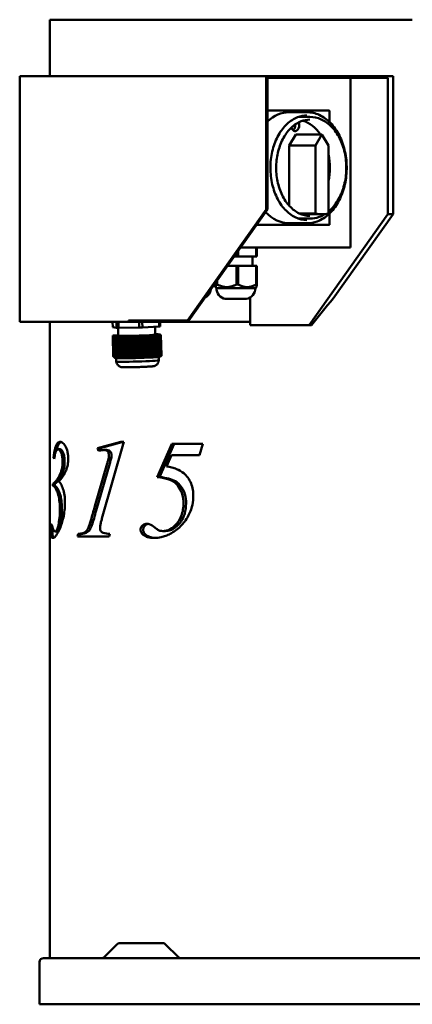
# Model space of a CAD drawing. Header units: millimetres. Extents: x 345 to 915, y 179 to 712.
# Tile 1 of 2: x 345 to 557, y 179 to 712. Entities that reach past the tile are written whole.
import ezdxf

# ---------------------------------------------------------------- set-up
doc = ezdxf.new("R2010")
doc.units = ezdxf.units.MM
doc.header["$LTSCALE"] = 3
doc.layers.add('Widoczne (ISO)', color=7, linetype='Continuous', lineweight=50)

msp = doc.modelspace()

# ---------------------------------------------------------------- linework, layer by layer
at = {"layer": 'Widoczne (ISO)'}
for p, q in [((360.96, 711.5), (360.96, 681)), ((360.96, 711.5), (385.27, 711.5)), ((497.87, 711.5), (385.27, 711.5)), ((497.87, 711.5), (556.56, 711.5)), ((344.69, 681), (344.69, 548.27)), ((477.63, 681), (344.69, 681)), ((478.9, 681), (477.63, 681)), ((477.63, 679.2), (477.63, 681)), ((542.68, 681), (478.9, 681)), ((542.68, 681), (546.22, 681)), ((546.22, 606.5), (546.22, 681)), ((477.63, 679.2), (477.63, 609)), ((478.34, 679.2), (478.34, 680)), ((478.9, 680), (478.34, 680)), ((478.34, 609), (478.34, 679.2)), ((478.9, 680), (542.68, 680)), ((523.24, 680), (523.24, 588.5)), ((542.68, 680), (543.39, 680)), ((543.39, 679), (543.39, 680)), ((543.39, 606.5), (543.39, 679)), ((511.57, 662.4), (478.34, 662.4)), ((490.14, 661.5), (499.71, 661.5)), ((511.91, 662), (511.91, 656.2)), ((495.21, 659), (501.28, 659)), ((490.14, 643.54), (493.68, 649.5)), ((493.68, 649.5), (507.82, 649.5)), ((507.82, 649.5), (504.29, 643.54)), ((511.36, 643.54), (507.82, 649.5)), ((490.14, 610.98), (490.14, 643.54)), ((490.14, 643.54), (504.29, 643.54)), ((504.29, 643.54), (504.29, 606.86)), ((511.36, 606.86), (511.36, 643.54)), ((477.63, 609), (435.2, 549)), ((435.91, 549), (478.34, 609)), ((478.34, 609), (477.63, 609)), ((495.49, 606.86), (504.29, 606.86)), ((543.39, 606.5), (500.96, 546.5)), ((511.91, 606.8), (511.91, 601)), ((513.93, 560.84), (546.22, 606.5)), ((546.22, 606.5), (543.39, 606.5)), ((490.14, 601.5), (499.71, 601.5)), ((495.21, 604), (501.28, 604)), ((496.64, 606.37), (507.82, 606.37)), ((472.4, 600.6), (511.57, 600.6)), ((461.69, 585.46), (461.69, 583.5)), ((462.55, 586.68), (462.55, 583.5)), ((523.24, 588.5), (463.84, 588.5)), ((472.31, 588.5), (472.31, 583.5)), ((472.7, 588.5), (472.7, 583.5)), ((460.3, 583.5), (461.69, 583.5)), ((461.69, 583.5), (462.55, 583.5)), ((462.55, 583.5), (472.31, 583.5)), ((470.37, 583.5), (470.37, 578.5)), ((472.31, 583.5), (472.7, 583.5)), ((456.77, 578.5), (461.69, 578.5)), ((461.69, 578.5), (462.55, 578.5)), ((461.69, 578.5), (461.69, 568.46)), ((462.55, 578.5), (472.31, 578.5)), ((462.55, 578.5), (462.55, 568.46)), ((472.31, 578.5), (472.7, 578.5)), ((472.31, 578.5), (472.31, 568.46)), ((472.7, 578.5), (472.7, 568.46)), ((450.74, 569.97), (450.74, 568.46)), ((451.22, 570.65), (451.22, 568.46)), ((450.03, 568.97), (450.03, 568.46)), ((450.87, 566.5), (450.34, 567.02)), ((471.87, 566.5), (450.87, 566.5)), ((471.87, 566.5), (472.39, 567.02)), ((467.12, 560.63), (455.62, 560.63)), ((469.15, 548.27), (469.15, 561.48)), ((344.69, 548.27), (403.39, 548.27)), ((360.96, 548.27), (360.96, 451.18)), ((394.91, 545.28), (394.82, 548.27)), ((396.84, 548.27), (396.94, 545)), ((398.05, 545), (397.95, 548.27)), ((403.39, 548.27), (403.39, 549)), ((435.2, 549), (403.39, 549)), ((469.15, 548.27), (403.39, 548.27)), ((409.09, 548.27), (409.17, 545.2)), ((410.88, 545.26), (410.79, 548.27)), ((419.9, 548.27), (419.98, 545.74)), ((420.57, 545.8), (420.5, 548.27)), ((435.2, 549), (435.91, 549)), ((469.15, 546.5), (469.15, 548.27)), ((394.91, 545.28), (396.94, 545)), ((396.94, 545), (398.05, 545)), ((397.75, 545), (397.87, 540.76)), ((398.05, 545), (409.17, 545.2)), ((409.17, 545.2), (410.88, 545.26)), ((410.88, 545.26), (419.98, 545.74)), ((417.74, 545.62), (417.87, 541.34)), ((419.98, 545.74), (420.57, 545.8)), ((469.15, 546.5), (500.96, 546.5)), ((500.96, 546.5), (502.17, 546.5)), ((395.81, 540.86), (394.87, 540.81)), ((394.87, 540.81), (395.08, 540.78)), ((394.87, 540.81), (395.19, 529.49)), ((395.08, 540.78), (395.64, 540.79)), ((395.41, 529.26), (395.08, 540.78)), ((395.64, 540.79), (395.18, 540.77)), ((395.18, 540.77), (395.51, 529.15)), ((395.18, 540.77), (395.28, 540.75)), ((395.28, 540.75), (395.84, 540.76)), ((395.62, 529.06), (395.28, 540.75)), ((395.84, 540.76), (395.38, 540.74)), ((395.38, 540.74), (395.72, 528.97)), ((395.38, 540.74), (395.49, 540.72)), ((395.49, 540.72), (396.05, 540.73)), ((395.83, 528.9), (395.49, 540.72)), ((396.05, 540.73), (395.59, 540.71)), ((395.59, 540.71), (395.69, 540.7)), ((395.59, 540.71), (395.93, 528.83)), ((395.69, 540.7), (396.25, 540.71)), ((396.04, 528.77), (395.69, 540.7)), ((396.25, 540.71), (395.79, 540.68)), ((395.79, 540.68), (395.9, 540.67)), ((395.79, 540.68), (396.14, 528.73)), ((396.37, 540.87), (395.81, 540.86)), ((395.9, 540.67), (396.46, 540.68)), ((396.24, 528.69), (395.9, 540.67)), ((396.46, 540.68), (396, 540.65)), ((396, 540.65), (396.35, 528.67)), ((396, 540.65), (396.1, 540.64)), ((396.1, 540.64), (396.66, 540.65)), ((396.45, 528.65), (396.1, 540.64)), ((396.66, 540.65), (396.21, 540.63)), ((396.21, 540.63), (396.31, 540.61)), ((396.21, 540.63), (396.55, 528.65)), ((396.73, 540.91), (396.27, 540.88)), ((396.27, 540.88), (396.37, 540.87)), ((396.27, 540.87), (396.27, 540.88)), ((396.31, 540.61), (396.87, 540.62)), ((396.65, 528.66), (396.31, 540.61)), ((396.87, 540.62), (396.41, 540.6)), ((396.41, 540.6), (396.51, 540.58)), ((396.41, 540.6), (396.76, 528.67)), ((396.51, 540.58), (397.07, 540.59)), ((396.86, 528.7), (396.51, 540.58)), ((397.07, 540.59), (396.62, 540.57)), ((396.62, 540.57), (396.96, 528.74)), ((396.62, 540.57), (396.72, 540.56)), ((396.72, 540.56), (397.28, 540.57)), ((397.06, 528.79), (396.72, 540.56)), ((397.29, 540.92), (396.73, 540.91)), ((397.28, 540.57), (396.82, 540.54)), ((396.82, 540.54), (397.16, 528.85)), ((396.82, 540.54), (396.93, 540.53)), ((396.93, 540.53), (397.49, 540.54)), ((397.26, 528.92), (396.93, 540.53)), ((397.49, 540.54), (397.03, 540.51)), ((397.03, 540.51), (397.36, 528.99)), ((397.03, 540.51), (397.24, 540.48)), ((397.65, 540.96), (397.19, 540.93)), ((397.19, 540.93), (397.29, 540.92)), ((397.19, 540.92), (397.19, 540.93)), ((397.24, 540.48), (398.39, 540.51)), ((397.24, 540.48), (397.56, 529.17)), ((397.87, 540.96), (397.65, 540.96)), ((398.39, 540.51), (398.85, 540.53)), ((398.73, 528.98), (398.39, 540.51)), ((398.85, 540.53), (399.19, 528.79)), ((398.85, 540.53), (398.95, 540.52)), ((398.95, 540.52), (399.52, 540.53)), ((398.95, 540.52), (399.29, 528.9)), ((399.52, 540.53), (399.98, 540.55)), ((399.86, 528.83), (399.52, 540.53)), ((399.98, 540.55), (400.32, 528.64)), ((399.98, 540.55), (400.08, 540.54)), ((400.08, 540.54), (400.64, 540.55)), ((400.08, 540.54), (400.42, 528.77)), ((400.64, 540.55), (401.1, 540.57)), ((400.99, 528.72), (400.64, 540.55)), ((401.1, 540.57), (401.45, 528.58)), ((401.1, 540.57), (401.2, 540.56)), ((401.2, 540.56), (401.77, 540.57)), ((401.2, 540.56), (401.55, 528.68)), ((401.77, 540.57), (402.23, 540.59)), ((402.12, 528.64), (401.77, 540.57)), ((402.23, 540.59), (402.57, 528.6)), ((402.23, 540.59), (402.33, 540.58)), ((402.33, 540.58), (402.9, 540.59)), ((402.33, 540.58), (402.68, 528.62)), ((402.9, 540.59), (403.35, 540.61)), ((403.24, 528.61), (402.9, 540.59)), ((403.35, 540.61), (403.7, 528.62)), ((403.35, 540.61), (403.46, 540.6)), ((403.46, 540.6), (404.02, 540.61)), ((403.46, 540.6), (403.8, 528.61)), ((404.02, 540.61), (404.48, 540.63)), ((404.37, 528.62), (404.02, 540.61)), ((404.48, 540.63), (404.58, 540.62)), ((404.48, 540.63), (404.83, 528.64)), ((404.58, 540.62), (405.15, 540.63)), ((404.58, 540.62), (404.93, 528.64)), ((405.15, 540.63), (405.61, 540.65)), ((405.49, 528.67), (405.15, 540.63)), ((405.61, 540.65), (405.95, 528.66)), ((405.61, 540.65), (405.71, 540.64)), ((405.71, 540.64), (406.28, 540.65)), ((405.71, 540.64), (406.05, 528.72)), ((406.28, 540.65), (406.73, 540.67)), ((406.62, 528.77), (406.28, 540.65)), ((406.73, 540.67), (407.08, 528.68)), ((406.73, 540.67), (406.84, 540.66)), ((406.84, 540.66), (407.4, 540.67)), ((406.84, 540.66), (407.18, 528.83)), ((407.4, 540.67), (407.86, 540.69)), ((407.74, 528.9), (407.4, 540.67)), ((407.86, 540.69), (407.96, 540.68)), ((407.86, 540.69), (408.2, 528.79)), ((407.96, 540.68), (408.53, 540.69)), ((407.96, 540.68), (408.3, 528.99)), ((408.53, 540.69), (408.99, 540.71)), ((408.86, 529.08), (408.53, 540.69)), ((408.99, 540.71), (409.09, 540.7)), ((408.99, 540.71), (409.32, 528.98)), ((409.09, 540.7), (410.24, 540.72)), ((409.09, 540.7), (409.42, 529.18)), ((410.24, 540.72), (411.19, 540.77)), ((410.24, 540.72), (410.57, 529.41)), ((411.08, 540.79), (411.64, 540.8)), ((411.19, 540.77), (411.08, 540.79)), ((411.52, 529.25), (411.19, 540.77)), ((411.64, 540.8), (412.11, 540.82)), ((411.64, 540.8), (411.98, 529.18)), ((412, 540.83), (412.56, 540.84)), ((412.11, 540.82), (412, 540.83)), ((412.44, 529.13), (412.11, 540.82)), ((412.56, 540.84), (413.03, 540.87)), ((412.56, 540.84), (412.9, 529.08)), ((412.93, 540.88), (413.49, 540.89)), ((413.03, 540.87), (412.93, 540.88)), ((413.37, 529.04), (413.03, 540.87)), ((413.49, 540.89), (413.95, 540.92)), ((413.49, 540.89), (413.83, 529.01)), ((413.85, 540.93), (414.41, 540.94)), ((413.95, 540.92), (413.85, 540.93)), ((414.29, 528.99), (413.95, 540.92)), ((414.41, 540.94), (414.87, 540.97)), ((414.41, 540.94), (414.75, 528.99)), ((414.77, 540.98), (415.33, 540.99)), ((414.87, 540.97), (414.77, 540.98)), ((415.21, 528.99), (414.87, 540.97)), ((415.33, 540.99), (415.79, 541.02)), ((415.33, 540.99), (415.67, 529)), ((415.69, 541.03), (416.25, 541.04)), ((415.79, 541.02), (415.69, 541.03)), ((416.14, 529.03), (415.79, 541.02)), ((416.25, 541.04), (416.71, 541.06)), ((416.25, 541.04), (416.59, 529.06)), ((416.61, 541.08), (417.17, 541.09)), ((416.71, 541.06), (416.61, 541.08)), ((417.06, 529.11), (416.71, 541.06)), ((417.17, 541.09), (417.63, 541.11)), ((417.17, 541.09), (417.51, 529.16)), ((417.53, 541.13), (418.09, 541.14)), ((417.63, 541.11), (417.53, 541.13)), ((417.97, 529.23), (417.63, 541.11)), ((418.5, 541.61), (417.86, 541.6)), ((418.09, 541.14), (418.55, 541.16)), ((418.09, 541.14), (418.43, 529.31)), ((418.25, 541.56), (418.71, 541.58)), ((418.81, 541.57), (418.25, 541.56)), ((418.45, 541.18), (419.01, 541.19)), ((418.55, 541.16), (418.45, 541.18)), ((418.46, 541.53), (418.92, 541.55)), ((419.02, 541.54), (418.46, 541.53)), ((418.71, 541.58), (418.5, 541.61)), ((418.89, 529.4), (418.55, 541.16)), ((418.66, 541.5), (419.12, 541.52)), ((419.22, 541.51), (418.66, 541.5)), ((418.71, 541.58), (418.71, 541.57)), ((418.92, 541.55), (418.81, 541.57)), ((418.87, 541.47), (419.33, 541.5)), ((419.43, 541.48), (418.87, 541.47)), ((418.92, 541.55), (418.92, 541.54)), ((419.01, 541.19), (419.47, 541.21)), ((419.01, 541.19), (419.35, 529.49)), ((419.12, 541.52), (419.02, 541.54)), ((419.08, 541.44), (419.53, 541.47)), ((419.64, 541.45), (419.08, 541.44)), ((419.12, 541.52), (419.12, 541.51)), ((419.33, 541.5), (419.22, 541.51)), ((419.28, 541.42), (419.74, 541.44)), ((419.84, 541.43), (419.28, 541.42)), ((419.33, 541.5), (419.33, 541.48)), ((419.37, 541.22), (419.93, 541.23)), ((419.47, 541.21), (419.37, 541.22)), ((419.53, 541.47), (419.43, 541.48)), ((419.81, 529.6), (419.47, 541.21)), ((419.49, 541.39), (419.94, 541.41)), ((420.05, 541.4), (419.49, 541.39)), ((419.53, 541.47), (419.53, 541.45)), ((419.74, 541.44), (419.64, 541.45)), ((419.69, 541.36), (420.15, 541.38)), ((420.25, 541.37), (419.69, 541.36)), ((419.74, 541.44), (419.74, 541.42)), ((419.94, 541.41), (419.84, 541.43)), ((419.9, 541.33), (420.36, 541.36)), ((420.46, 541.34), (419.9, 541.33)), ((419.93, 541.23), (420.87, 541.28)), ((419.93, 541.23), (420.26, 529.71)), ((419.94, 541.41), (419.94, 541.4)), ((420.15, 541.38), (420.05, 541.4)), ((420.1, 541.3), (420.56, 541.33)), ((420.66, 541.31), (420.1, 541.3)), ((420.15, 541.38), (420.15, 541.37)), ((420.36, 541.36), (420.25, 541.37)), ((420.36, 541.36), (420.36, 541.34)), ((420.56, 541.33), (420.46, 541.34)), ((420.56, 541.33), (420.56, 541.31)), ((420.87, 541.28), (420.66, 541.31)), ((420.87, 541.28), (421.2, 529.97)), ((396.26, 528.68), (396.21, 528.7)), ((396.24, 528.69), (396.28, 528.68)), ((396.35, 528.68), (396.28, 528.68)), ((396.35, 528.66), (396.35, 528.67)), ((396.45, 528.65), (396.45, 528.65)), ((396.55, 528.65), (396.45, 528.65)), ((396.58, 528.64), (396.55, 528.65)), ((396.72, 528.63), (396.78, 526.82)), ((396.88, 528.63), (396.77, 528.62)), ((397.31, 528.6), (397.25, 528.6)), ((401.45, 528.58), (401.34, 528.58)), ((401.48, 528.58), (401.45, 528.58)), ((402.57, 528.6), (402.27, 528.58)), ((402.66, 528.59), (402.57, 528.6)), ((403.24, 528.61), (403.27, 528.6)), ((403.7, 528.62), (403.27, 528.6)), ((403.7, 528.62), (403.7, 528.62)), ((403.7, 528.62), (403.7, 528.62)), ((403.8, 528.61), (403.7, 528.62)), ((403.8, 528.61), (403.8, 528.61)), ((404.83, 528.64), (404.37, 528.62)), ((404.37, 528.62), (404.37, 528.62)), ((404.92, 528.63), (404.83, 528.64)), ((404.83, 528.64), (404.83, 528.64)), ((404.83, 528.64), (404.83, 528.64)), ((404.92, 528.63), (404.93, 528.64)), ((405.95, 528.66), (405.59, 528.64)), ((406.02, 528.65), (405.95, 528.66)), ((407.08, 528.68), (406.94, 528.68)), ((407.1, 528.68), (407.08, 528.68)), ((413.44, 528.9), (413.3, 528.89)), ((414.64, 528.95), (414.27, 528.94)), ((415.67, 529), (415.21, 528.99)), ((415.21, 528.99), (415.21, 528.98)), ((415.67, 529), (415.67, 529)), ((416.56, 529.05), (416.13, 529.04)), ((416.14, 529.03), (416.13, 529.03)), ((416.56, 529.05), (416.59, 529.06)), ((417.33, 529.09), (417.04, 529.09)), ((418, 529.14), (417.91, 529.14)), ((419.71, 529.29), (419.77, 527.48)), ((420.18, 529.38), (420.18, 529.38)), ((420.69, 529.61), (420.69, 529.59)), ((420.9, 529.75), (420.9, 529.72)), ((366.45, 479.41), (365.39, 479.41)), ((386.73, 479.9), (399.19, 483.37)), ((388.14, 479.9), (386.73, 479.9)), ((387.22, 478.55), (386.73, 479.9)), ((388.14, 479.9), (400.6, 483.37)), ((388.54, 478.81), (388.14, 479.9)), ((400.94, 483.37), (389.06, 442.03)), ((391.61, 479), (390.2, 479)), ((399.19, 483.37), (400.94, 483.37)), ((418.8, 464.41), (426.72, 482.35)), ((420.21, 464.41), (428.13, 482.35)), ((426.72, 482.35), (443.43, 482.35)), ((443.43, 482.35), (441.71, 476.26)), ((363.33, 474.71), (362.95, 474.71)), ((394.15, 474.79), (392.73, 474.79)), ((426.64, 476.26), (423.9, 470.13)), ((441.71, 476.26), (426.64, 476.26)), ((385.27, 448.74), (391.88, 471.73)), ((385.97, 446.28), (393.29, 471.73)), ((367.61, 466.05), (366.54, 466.05)), ((420.21, 464.41), (418.8, 464.41)), ((362.63, 459.67), (362.63, 460.74)), ((363.66, 460.74), (362.63, 460.74)), ((363.66, 459.67), (362.63, 459.67)), ((363.66, 459.67), (363.66, 460.74)), ((361, 451.18), (360.96, 451.18)), ((360.96, 446.28), (360.96, 451.18)), ((360.96, 446.28), (360.96, 446.28)), ((360.96, 446.28), (360.96, 204.5)), ((364.94, 434.92), (363.9, 434.92)), ((375.86, 432.35), (385.27, 432.35)), ((377.46, 433.69), (376.23, 433.69)), ((393.02, 432.35), (385.27, 432.35)), ((393.39, 433.69), (393.02, 432.35)), ((423.27, 435.21), (421.86, 435.21)), ((397.35, 212.06), (390.23, 204.94)), ((398.41, 212.5), (422.21, 212.5)), ((423.27, 212.06), (430.4, 204.94)), ((355.31, 179.5), (355.31, 202.2)), ((357.61, 204.5), (913.01, 204.5)), ((915.31, 179.5), (355.31, 179.5))]:
    msp.add_line(p, q, dxfattribs=at)
for centre, radius, start, end in [((441.82, 566.5), 6, 296.2715, 353.1997), ((456.87, 566.5), 6, 180, 257.9753), ((465.87, 566.5), 6, 282.0247, 0), ((398.41, 211), 1.5, 90, 135), ((422.21, 211), 1.5, 45, 90), ((357.61, 202.2), 2.3, 90, 180), ((389.17, 206), 1.5, 270, 315), ((431.46, 206), 1.5, 225, 270)]:
    msp.add_arc(centre, radius, start, end, dxfattribs=at)
for centre, major_axis, ratio, start_param, end_param in [((490.14, 631.5), (0, 30), 0.707107, 0, 0.590368), ((493.35, 654.39), (0, -3.09), 0.707107, 5.095786, 8.403339), ((491.23, 654.39), (0, 3.09), 0.707107, 3.647886, 4.880869), ((493.68, 631.5), (0, 26), 0.707107, 5.477071, 6.073424), ((493.68, 631.5), (0, -26), 0.707107, 1.29255, 1.849043), ((490.14, 631.5), (0, -30), 0.707107, 5.634924, 6.283185), ((507.82, 631.73), (0, -25.36), 0.707107, 6.084726, 6.481645), ((493.68, 631.5), (0, -26), 0.707107, 0.209761, 0.258953), ((450.98, 580.91), (0, -12.46), 0.55154, 6.248424, 6.317947), ((462.12, 580.91), (0, -12.46), 0.998164, 6.248424, 6.317947), ((472.51, 580.91), (0, -12.46), 0.446624, 6.248424, 6.317947), ((556.56, 540.62), (76.68, 76.68), 0.414214, 1.717435, 1.892596), ((407.87, 541.05), (-10, -0.29), 0.028837, 0, 3.141593), ((395.43, 562.17), (1.13, -33.52), 0.170408, 6.208724, 6.226728), ((408.22, 529.06), (-12, -0.35), 0.028837, 0.079347, 0.097945), ((395.45, 561.61), (1.12, -32.96), 0.170408, 6.244767, 6.253915), ((408.22, 529.06), (-12, -0.35), 0.028837, 0.145986, 0.171315), ((395.45, 561.61), (1.12, -32.96), 0.170408, 6.253916, 6.263064), ((408.22, 529.06), (-12, -0.35), 0.028837, 0.171315, 0.196645), ((395.43, 562.17), (1.13, -33.52), 0.170408, 6.281103, 6.299107), ((408.22, 529.06), (-12, -0.35), 0.028837, 0.244686, 0.301729), ((408.27, 527.15), (11.5, 0.33), 0.028837, 3.141593, 6.283185), ((413.69, 604.72), (8.38, -77.95), 0.938197, 5.938316, 5.943767), ((408.22, 529.06), (-12, -0.35), 0.028837, 0.338871, 0.416107), ((408.22, 529.06), (-12, -0.35), 0.028837, 0.429855, 0.959973), ((395.89, 604.82), (2.65, -78.35), 0.170408, 0.226731, 0.232182), ((408.22, 529.06), (-12, -0.35), 0.028837, 0.973722, 1.050957), ((408.22, 529.06), (-12, -0.35), 0.028837, 1.088099, 1.145142), ((403.13, 562.12), (3.59, -33.34), 0.938197, 6.154576, 6.172581), ((408.22, 529.06), (11.5, 0.33), 0.028837, 4.307859, 4.30796), ((408.22, 529.06), (-12, -0.35), 0.028837, 1.193183, 1.218513), ((403.14, 561.57), (3.53, -32.79), 0.938197, 6.190619, 6.199767), ((403.14, 561.57), (3.53, -32.79), 0.938197, 6.199768, 6.208917), ((408.22, 529.06), (-12, -0.35), 0.028837, 1.218513, 1.243843), ((408.22, 529.06), (11.5, 0.33), 0.028828, 4.412251, 4.412352), ((408.22, 529.06), (-12, -0.35), 0.028837, 1.291883, 1.348927), ((403.11, 562.12), (3.59, -33.34), 0.938197, 6.226955, 6.244959), ((408.22, 529.06), (-12, -0.35), 0.028837, 1.386068, 1.463304), ((419.98, 605.26), (-0.45, -78.4), 0.767789, 6.066758, 6.072209), ((408.22, 529.06), (-12, -0.35), 0.028837, 1.477053, 2.00717), ((392.63, 604.34), (8.38, -77.95), 0.938197, 0.172583, 0.178034), ((408.22, 529.06), (-12, -0.35), 0.028837, 2.020919, 2.098155), ((408.22, 529.06), (-12, -0.35), 0.028837, 2.135296, 2.19234), ((414.95, 562.52), (-0.19, -33.54), 0.767789, 6.283018, 6.301022), ((408.22, 529.06), (-12, -0.35), 0.028837, 2.240381, 2.26571), ((414.95, 561.97), (-0.19, -32.98), 0.767789, 0.035876, 0.045024), ((414.95, 561.97), (-0.19, -32.98), 0.767789, 0.045025, 0.054173), ((408.22, 529.06), (-12, -0.35), 0.028837, 2.26571, 2.29104), ((408.22, 529.06), (-12, -0.35), 0.028837, 2.339081, 2.396124), ((414.93, 562.52), (-0.19, -33.54), 0.767789, 0.072212, 0.090216), ((408.22, 529.06), (-12, -0.35), 0.028837, 2.433266, 2.510502), ((412.32, 605.38), (2.65, -78.35), 0.170408, 0.226731, 0.232182), ((408.22, 529.06), (12, 0.35), 0.028837, 5.665843, 6.19596), ((402.76, 604.35), (-0.45, -78.4), 0.767789, 0.301025, 0.30178), ((443.96, 480.19), (-83, 0), 0.30303, 0.219552, 0.236225), ((443.96, 442.9), (0, 269.19), 0.308333, 1.540021, 1.558236), ((443.96, 244.58), (0, 288.71), 0.287483, 0.785398, 0.817739), ((443.96, 244.58), (0, 285.23), 0.287483, 0.785398, 0.806246), ((443.96, 311.9), (0, 210.69), 0.393939, 0.954451, 0.96227), ((443.96, 311.9), (0, 208.15), 0.393939, 0.945785, 0.953748)]:
    msp.add_ellipse(centre, major_axis=major_axis, ratio=ratio, start_param=start_param, end_param=end_param, dxfattribs=at)
for points, knots in [([(499.71, 603.25), (497.58, 603.25), (495.44, 603.75), (491.41, 605.71), (489.51, 607.15), (486.14, 610.81), (484.67, 613.01), (482.28, 617.96), (481.37, 620.71), (480.19, 626.49), (479.93, 629.51), (480.08, 635.52), (480.49, 638.51), (481.96, 644.14), (483, 646.79), (485.62, 651.47), (487.19, 653.51), (490.68, 656.78), (492.6, 658.01), (496.27, 659.43), (497.99, 659.75), (499.71, 659.75)], [3.141593, 3.141593, 3.141593, 3.141593, 3.471979, 3.471979, 3.796525, 3.796525, 4.114866, 4.114866, 4.431456, 4.431456, 4.747944, 4.747944, 5.064489, 5.064489, 5.380958, 5.380958, 5.697708, 5.697708, 6.016936, 6.016936, 6.283185, 6.283185, 6.283185, 6.283185]), ([(499.71, 661.5), (501.97, 661.5), (504.23, 661), (508.54, 659.04), (510.59, 657.57), (514.26, 653.81), (515.89, 651.5), (518.54, 646.28), (519.57, 643.37), (520.91, 637.23), (521.22, 634.02), (521.12, 627.61), (520.7, 624.41), (519.15, 618.37), (518.03, 615.52), (515.2, 610.46), (513.48, 608.24), (509.63, 604.69), (507.5, 603.35), (503.45, 601.84), (501.58, 601.5), (499.71, 601.5)], [0, 0, 0, 0, 0.311063, 0.311063, 0.62636, 0.62636, 0.947406, 0.947406, 1.270566, 1.270566, 1.593957, 1.593957, 1.917303, 1.917303, 2.240699, 2.240699, 2.563728, 2.563728, 2.884128, 2.884128, 3.141593, 3.141593, 3.141593, 3.141593]), ([(511.57, 662.4), (511.6, 662.4), (511.64, 662.39), (511.7, 662.37), (511.73, 662.36), (511.79, 662.31), (511.81, 662.29), (511.85, 662.23), (511.87, 662.19), (511.9, 662.13), (511.9, 662.09), (511.91, 662.04), (511.91, 662.02), (511.91, 662)], [0, 0, 0, 0, 0.238514, 0.238514, 0.490273, 0.490273, 0.779958, 0.779958, 1.094117, 1.094117, 1.408277, 1.408277, 1.570796, 1.570796, 1.570796, 1.570796]), ([(501.28, 605.5), (499.32, 605.5), (497.36, 605.96), (493.64, 607.76), (491.89, 609.08), (488.79, 612.44), (487.43, 614.47), (485.23, 619.03), (484.39, 621.56), (483.3, 626.87), (483.06, 629.65), (483.2, 635.19), (483.58, 637.94), (484.92, 643.13), (485.89, 645.56), (488.3, 649.87), (489.74, 651.75), (492.96, 654.76), (494.74, 655.9), (498.12, 657.2), (499.7, 657.5), (501.28, 657.5)], [3.141593, 3.141593, 3.141593, 3.141593, 3.471235, 3.471235, 3.795487, 3.795487, 4.113959, 4.113959, 4.430784, 4.430784, 4.74751, 4.74751, 5.064289, 5.064289, 5.380998, 5.380998, 5.697972, 5.697972, 6.017264, 6.017264, 6.283185, 6.283185, 6.283185, 6.283185]), ([(501.28, 659), (503.36, 659), (505.43, 658.54), (509.38, 656.74), (511.25, 655.39), (514.62, 651.94), (516.11, 649.82), (518.53, 645.04), (519.47, 642.37), (520.7, 636.74), (520.99, 633.8), (520.89, 627.92), (520.51, 624.99), (519.09, 619.46), (518.06, 616.85), (515.47, 612.21), (513.9, 610.18), (511.87, 608.31), (511.62, 608.09), (511.36, 607.87)], [0, 0, 0, 0, 0.31162, 0.31162, 0.627231, 0.627231, 0.948225, 0.948225, 1.271182, 1.271182, 1.594351, 1.594351, 1.917477, 1.917477, 2.24065, 2.24065, 2.563484, 2.563484, 2.609498, 2.609498, 2.609498, 2.609498]), ([(509.44, 606.47), (508.45, 605.84), (507.42, 605.32), (504.71, 604.32), (503, 604), (501.28, 604)], [2.7189869, 2.7189869, 2.7189869, 2.7189869, 2.8838679, 2.8838679, 3.1415927, 3.1415927, 3.1415927, 3.1415927]), ([(511.91, 601), (511.91, 600.96), (511.91, 600.93), (511.89, 600.86), (511.88, 600.82), (511.85, 600.76), (511.82, 600.73), (511.77, 600.67), (511.74, 600.65), (511.66, 600.61), (511.63, 600.6), (511.58, 600.6), (511.58, 600.6), (511.57, 600.6)], [1.570796, 1.570796, 1.570796, 1.570796, 1.884956, 1.884956, 2.199115, 2.199115, 2.513274, 2.513274, 2.827433, 2.827433, 3.088498, 3.088498, 3.141593, 3.141593, 3.141593, 3.141593]), ([(398.83, 524.01), (398.74, 524.05), (398.65, 524.1), (398.42, 524.24), (398.29, 524.33), (398, 524.56), (397.84, 524.71), (397.49, 525.1), (397.31, 525.35), (396.98, 526), (396.84, 526.39), (396.78, 526.82)], [6.22812378, 6.22812378, 6.22812378, 6.22812378, 6.23826708, 6.23826708, 6.24841039, 6.24841039, 6.2585537, 6.2585537, 6.268697, 6.268697, 6.27884031, 6.27884031, 6.27884031, 6.27884031]), ([(419.77, 527.48), (419.73, 527.08), (419.63, 526.71), (419.36, 526.05), (419.19, 525.78), (418.86, 525.35), (418.71, 525.19), (418.43, 524.93), (418.3, 524.84), (418.08, 524.68), (417.98, 524.62), (417.89, 524.56), (417.88, 524.56), (417.87, 524.56)], [3.14427307, 3.14427307, 3.14427307, 3.14427307, 3.153654, 3.153654, 3.1637973, 3.1637973, 3.17394061, 3.17394061, 3.18408392, 3.18408392, 3.19422722, 3.19422722, 3.1949896, 3.1949896, 3.1949896, 3.1949896]), ([(417.87, 524.56), (417.76, 524.49), (417.68, 524.46), (417.53, 524.4), (417.46, 524.38), (417.31, 524.33), (417.24, 524.32), (416.95, 524.26), (416.77, 524.24), (416.03, 524.16), (415.32, 524.11), (413.73, 524.02), (412.94, 523.98), (411.24, 523.91), (410.33, 523.87), (408.48, 523.81), (407.54, 523.79), (405.72, 523.75), (404.84, 523.73), (403.22, 523.71), (402.48, 523.71), (401.21, 523.71), (400.68, 523.72), (400.07, 523.75), (399.9, 523.76), (399.64, 523.78), (399.55, 523.79), (399.38, 523.82), (399.32, 523.83), (399.19, 523.87), (399.13, 523.88), (399.01, 523.93), (398.93, 523.96), (398.83, 524.01)], [3.19499, 3.19499, 3.19499, 3.19499, 3.219157, 3.219157, 3.250327, 3.250327, 3.305938, 3.305938, 3.508633, 3.508633, 3.939124, 3.939124, 4.267907, 4.267907, 4.591359, 4.591359, 4.913583, 4.913583, 5.235956, 5.235956, 5.560101, 5.560101, 5.891923, 5.891923, 6.060023, 6.060023, 6.144073, 6.144073, 6.186099, 6.186099, 6.207111, 6.207111, 6.228124, 6.228124, 6.228124, 6.228124]), ([(362.95, 474.71), (363.15, 476.71), (363.42, 478.6), (364.17, 481.23), (364.53, 482.02), (365.37, 483.11), (365.86, 483.37), (366.41, 483.37)], [0, 0, 0, 0, 0.660926, 0.660926, 1.160855, 1.160855, 1.703639, 1.703639, 1.703639, 1.703639]), ([(365.39, 479.41), (365.12, 479.41), (364.87, 479.26), (364.36, 478.62), (364.12, 478.08), (363.65, 476.54), (363.43, 475.44), (363.26, 474.3)], [0, 0, 0, 0, 0.2522546, 0.2522546, 0.5552432, 0.5552432, 0.9630574, 0.9630574, 0.9630574, 0.9630574]), ([(364.59, 478.91), (364.66, 479.26), (364.75, 479.6), (365.19, 481.25), (365.59, 482.01), (366.26, 482.9), (366.6, 483.17), (366.98, 483.29)], [-0.9307814, -0.9307814, -0.9307814, -0.9307814, -0.8420645, -0.8420645, -0.4796614, -0.4796614, -0.1433443, -0.1433443, -0.1433443, -0.1433443]), ([(367.85, 472.71), (367.85, 473.57), (367.79, 474.41), (367.56, 475.91), (367.41, 476.53), (367.04, 477.61), (366.8, 478.18), (366.32, 478.89), (366.14, 479.08), (365.76, 479.35), (365.58, 479.41), (365.39, 479.41)], [0, 0, 0, 0, 0.2581956, 0.2581956, 0.4825621, 0.4825621, 0.6910991, 0.6910991, 0.8147101, 0.8147101, 0.9398213, 0.9398213, 0.9398213, 0.9398213]), ([(366.41, 483.37), (366.93, 483.37), (367.48, 483.18), (368.72, 482.16), (369.21, 481.33), (369.89, 479.99), (370.22, 479.12), (370.61, 477.48), (370.72, 476.82), (370.85, 475.5), (370.88, 474.86), (370.88, 474.22)], [0, 0, 0, 0, 0.435173, 0.435173, 0.966503, 0.966503, 1.624817, 1.624817, 2.034588, 2.034588, 2.40834, 2.40834, 2.40834, 2.40834]), ([(368.94, 472.71), (368.94, 473.19), (368.92, 473.66), (368.85, 474.58), (368.79, 475.01), (368.59, 476.21), (368.39, 476.88), (367.97, 477.93), (367.71, 478.5), (367.06, 479.25), (366.75, 479.41), (366.45, 479.41)], [-1.421149, -1.421149, -1.421149, -1.421149, -1.197327, -1.197327, -0.985112, -0.985112, -0.587989, -0.587989, -0.277071, -0.277071, 0, 0, 0, 0]), ([(390.2, 479), (389.9, 479), (389.55, 478.96), (388.6, 478.84), (387.86, 478.69), (387.22, 478.55)], [0, 0, 0, 0, 0.127986, 0.127986, 0.4067052, 0.4067052, 0.4067052, 0.4067052]), ([(392.81, 476.22), (392.81, 476.58), (392.78, 476.93), (392.6, 477.53), (392.49, 477.77), (392.19, 478.21), (392, 478.39), (391.57, 478.71), (391.31, 478.82), (390.77, 478.97), (390.48, 479), (390.2, 479)], [0, 0, 0, 0, 0.1079211, 0.1079211, 0.1949873, 0.1949873, 0.2896346, 0.2896346, 0.4027807, 0.4027807, 0.5216303, 0.5216303, 0.5216303, 0.5216303]), ([(394.23, 476.22), (394.23, 476.42), (394.22, 476.62), (394.16, 477), (394.12, 477.18), (393.97, 477.63), (393.84, 477.88), (393.52, 478.29), (393.29, 478.52), (392.53, 478.92), (392.06, 479), (391.61, 479)], [-0.6952132, -0.6952132, -0.6952132, -0.6952132, -0.5941306, -0.5941306, -0.4998487, -0.4998487, -0.3434539, -0.3434539, -0.190503, -0.190503, 0, 0, 0, 0]), ([(370.88, 474.22), (370.88, 473.11), (370.77, 472.05), (370.35, 469.91), (370.04, 468.9), (369.41, 467.26), (368.89, 466.07), (367.25, 463.66), (366.52, 462.81), (365.87, 462.08)], [0, 0, 0, 0, 0.332346, 0.332346, 0.694049, 0.694049, 0.980065, 0.980065, 1.195884, 1.195884, 1.195884, 1.195884]), ([(391.88, 471.73), (392.02, 472.24), (392.19, 472.83), (392.5, 473.92), (392.69, 474.59), (392.73, 474.79)], [0, 0, 0, 0, 0.1679655, 0.1679655, 0.3506266, 0.3506266, 0.3506266, 0.3506266]), ([(392.73, 474.79), (392.76, 475.03), (392.78, 475.27), (392.81, 475.74), (392.81, 475.98), (392.81, 476.22)], [0, 0, 0, 0, 0.07238, 0.07238, 0.1436032, 0.1436032, 0.1436032, 0.1436032]), ([(393.29, 471.73), (393.47, 472.35), (393.71, 473.2), (394, 474.22), (394.11, 474.64), (394.15, 474.79)], [-0.1291526, -0.1291526, -0.1291526, -0.1291526, -0.0477138, -0.0477138, 0, 0, 0, 0]), ([(394.15, 474.79), (394.17, 475.03), (394.19, 475.27), (394.22, 475.75), (394.23, 475.98), (394.23, 476.22)], [-0.1436041, -0.1436041, -0.1436041, -0.1436041, -0.0705594, -0.0705594, 0, 0, 0, 0]), ([(366.54, 466.05), (366.74, 466.51), (366.94, 467.02), (367.32, 468.24), (367.49, 468.95), (367.7, 470.22), (367.76, 470.73), (367.83, 471.73), (367.85, 472.22), (367.85, 472.71)], [0, 0, 0, 0, 0.2204699, 0.2204699, 0.4731184, 0.4731184, 0.6321549, 0.6321549, 0.7790962, 0.7790962, 0.7790962, 0.7790962]), ([(367.61, 466.05), (367.84, 466.56), (368.06, 467.13), (368.43, 468.36), (368.59, 469), (368.86, 470.66), (368.94, 471.66), (368.94, 472.71)], [-0.7824047, -0.7824047, -0.7824047, -0.7824047, -0.5378831, -0.5378831, -0.3130784, -0.3130784, 0, 0, 0, 0]), ([(423.9, 470.13), (424.87, 469.98), (425.85, 469.78), (427.67, 469.3), (428.54, 469.02), (430.71, 468.13), (432.04, 467.4), (433.22, 466.42)], [0, 0, 0, 0, 0.413641, 0.413641, 0.78826, 0.78826, 1.369169, 1.369169, 1.369169, 1.369169]), ([(362.63, 460.74), (362.99, 461), (363.41, 461.36), (364.26, 462.26), (364.67, 462.76), (365.57, 464.09), (366.07, 464.96), (366.54, 466.05)], [0, 0, 0, 0, 0.546578, 0.546578, 0.998714, 0.998714, 1.506497, 1.506497, 1.506497, 1.506497]), ([(363.66, 460.74), (364.3, 461.21), (365.05, 461.91), (366.38, 463.67), (367.02, 464.69), (367.61, 466.05)], [-1.418299, -1.418299, -1.418299, -1.418299, -0.63224, -0.63224, 0, 0, 0, 0]), ([(433.05, 450.16), (433.05, 451.87), (432.86, 453.54), (432.09, 456.18), (431.61, 457.36), (429.97, 459.92), (428.99, 460.96), (426.94, 462.39), (424.61, 463.77), (418.8, 464.41)], [0, 0, 0, 0, 0.51314, 0.51314, 0.854173, 0.854173, 1.208468, 1.208468, 1.504334, 1.504334, 1.504334, 1.504334]), ([(434.47, 450.16), (434.47, 451.86), (434.27, 453.52), (433.62, 455.79), (433.1, 457.39), (430.97, 460.41), (429.89, 461.43), (426.74, 463.26), (423.71, 464.02), (420.21, 464.41)], [-6.361268, -6.361268, -6.361268, -6.361268, -3.64842, -3.64842, -2.438459, -2.438459, -1.489203, -1.489203, 0, 0, 0, 0]), ([(433.22, 466.42), (434.01, 465.74), (434.77, 464.96), (436.13, 463.15), (436.72, 462.13), (437.62, 459.9), (437.93, 458.76), (438.29, 456.51), (438.36, 455.44), (438.36, 454.36)], [0, 0, 0, 0, 0.394829, 0.394829, 0.792564, 0.792564, 1.163147, 1.163147, 1.485506, 1.485506, 1.485506, 1.485506]), ([(366.4, 446.97), (366.4, 448.36), (366.33, 449.73), (366.05, 452.24), (365.83, 453.58), (365.21, 455.85), (364.88, 456.67), (364.38, 457.71), (364.01, 458.4), (363.23, 459.36), (362.92, 459.6), (362.63, 459.67)], [0, 0, 0, 0, 0.416739, 0.416739, 0.790032, 0.790032, 1.086006, 1.086006, 1.245773, 1.245773, 1.369394, 1.369394, 1.369394, 1.369394]), ([(367.47, 446.97), (367.47, 448.18), (367.42, 449.37), (367.16, 452.09), (366.94, 453.15), (366.57, 454.9), (366.23, 455.92), (365.63, 457.32), (365.4, 457.75), (364.64, 459.03), (364.11, 459.55), (363.66, 459.67)], [-1.449047, -1.449047, -1.449047, -1.449047, -1.346453, -1.346453, -1.21034, -1.21034, -0.895021, -0.895021, -0.680018, -0.680018, 0, 0, 0, 0]), ([(365.87, 462.08), (366.3, 461.58), (366.75, 460.94), (367.59, 459.33), (367.96, 458.4), (368.59, 456.19), (368.81, 454.98), (369.07, 452.61), (369.12, 451.51), (369.12, 450.4)], [0, 0, 0, 0, 0.415086, 0.415086, 0.817542, 0.817542, 1.219172, 1.219172, 1.550482, 1.550482, 1.550482, 1.550482]), ([(438.36, 454.36), (438.36, 452.66), (438.21, 450.98), (437.65, 448.34), (437.13, 445.95), (433.78, 440.17), (432.4, 438.69), (429.77, 436.09), (427.92, 434.72), (425.94, 433.69)], [0, 0, 0, 0, 0.511542, 0.511542, 0.826586, 0.826586, 1.05361, 1.05361, 1.484638, 1.484638, 1.484638, 1.484638]), ([(369.12, 450.4), (369.12, 449.05), (369.03, 447.72), (368.56, 443.69), (367.96, 441.22), (366.83, 437.49), (366.16, 435.91), (365.05, 433.87), (364.5, 433), (363.42, 431.79), (362.95, 431.49), (362.55, 431.49)], [0, 0, 0, 0, 0.406222, 0.406222, 1.25237, 1.25237, 2.146999, 2.146999, 2.713054, 2.713054, 3.250323, 3.250323, 3.250323, 3.250323]), ([(363.9, 434.92), (364.1, 434.92), (364.3, 435.06), (364.7, 435.64), (364.89, 436.07), (365.26, 437.19), (365.48, 438.03), (365.96, 440.66), (366.15, 442.07), (366.35, 444.68), (366.4, 445.82), (366.4, 446.97)], [0, 0, 0, 0, 0.223939, 0.223939, 0.453051, 0.453051, 0.713992, 0.713992, 0.984431, 0.984431, 1.188561, 1.188561, 1.188561, 1.188561]), ([(364.94, 434.92), (365.04, 434.92), (365.15, 434.96), (365.37, 435.12), (365.47, 435.24), (365.8, 435.73), (366, 436.23), (366.6, 438.16), (366.9, 439.95), (367.32, 442.86), (367.47, 444.88), (367.47, 446.97)], [-1.222854, -1.222854, -1.222854, -1.222854, -1.155518, -1.155518, -1.089219, -1.089219, -0.947953, -0.947953, -0.628644, -0.628644, 0, 0, 0, 0]), ([(421.86, 435.21), (423.22, 435.21), (424.54, 435.54), (427.17, 436.94), (428.4, 438.01), (430.05, 439.96), (431.09, 441.27), (432.32, 444.43), (432.61, 445.58), (432.98, 447.9), (433.05, 449.02), (433.05, 450.16)], [0, 0, 0, 0, 0.577022, 0.577022, 1.192177, 1.192177, 1.490661, 1.490661, 1.646318, 1.646318, 1.788807, 1.788807, 1.788807, 1.788807]), ([(423.27, 435.21), (424.19, 435.21), (425.09, 435.36), (426.87, 435.98), (427.73, 436.45), (429.7, 437.91), (430.86, 439.11), (432.61, 441.64), (433.27, 443.02), (434.25, 446.36), (434.47, 448.24), (434.47, 450.16)], [-2.410343, -2.410343, -2.410343, -2.410343, -2.02377, -2.02377, -1.635127, -1.635127, -1.084558, -1.084558, -0.575328, -0.575328, 0, 0, 0, 0]), ([(381.16, 435.94), (381.45, 436.42), (381.73, 437.01), (382.51, 438.92), (383, 440.57), (383.4, 442.03)], [0, 0, 0, 0, 0.1994756, 0.1994756, 0.6732845, 0.6732845, 0.6732845, 0.6732845]), ([(382.48, 435.94), (382.89, 436.58), (383.27, 437.44), (384.03, 439.48), (384.44, 440.8), (384.78, 442.03)], [-0.6992129, -0.6992129, -0.6992129, -0.6992129, -0.397239, -0.397239, 0, 0, 0, 0]), ([(389.06, 442.03), (388.87, 441.35), (388.68, 440.64), (388.37, 439.34), (388.23, 438.66), (388.08, 437.62), (388.04, 437.17), (388.04, 436.76)], [0, 0, 0, 0, 0.2180908, 0.2180908, 0.412137, 0.412137, 0.5343883, 0.5343883, 0.5343883, 0.5343883]), ([(361.3, 435.7), (361.3, 436.11), (361.31, 436.51), (361.34, 437.24), (361.36, 437.55), (361.41, 438.05), (361.44, 438.35), (361.52, 438.66), (361.55, 438.73), (361.61, 438.82), (361.64, 438.84), (361.67, 438.84)], [0, 0, 0, 0, 0.1236492, 0.1236492, 0.2378615, 0.2378615, 0.3297565, 0.3297565, 0.3703158, 0.3703158, 0.4119644, 0.4119644, 0.4119644, 0.4119644]), ([(361.67, 438.84), (361.71, 438.84), (361.75, 438.82), (361.84, 438.73), (361.89, 438.65), (361.94, 438.56)], [0, 0, 0, 0, 0.0926717, 0.0926717, 0.1969194, 0.1969194, 0.1969194, 0.1969194]), ([(361.94, 438.56), (361.99, 438.46), (362.07, 438.2), (362.27, 437.58), (362.42, 437.11), (362.69, 436.38), (362.82, 436.09), (363.12, 435.47), (363.26, 435.26), (363.57, 434.99), (363.73, 434.92), (363.9, 434.92)], [0, 0, 0, 0, 0.0877338, 0.0877338, 0.3369612, 0.3369612, 0.5044128, 0.5044128, 0.7431337, 0.7431337, 0.9881806, 0.9881806, 0.9881806, 0.9881806]), ([(362.31, 435.7), (362.31, 435.91), (362.31, 436.12), (362.32, 436.53), (362.32, 436.72), (362.34, 437.06), (362.34, 437.2), (362.35, 437.34)], [-0.7151662, -0.7151662, -0.7151662, -0.7151662, -0.6074245, -0.6074245, -0.5037475, -0.5037475, -0.4199282, -0.4199282, -0.4199282, -0.4199282]), ([(388.04, 436.76), (388.04, 436.46), (388.07, 436.16), (388.23, 435.63), (388.33, 435.41), (388.67, 434.91), (388.92, 434.71), (389.23, 434.49), (389.5, 434.37), (390.73, 433.94), (392.16, 433.78), (393.39, 433.69)], [0, 0, 0, 0, 0.090796, 0.090796, 0.171297, 0.171297, 0.301345, 0.301345, 0.560966, 0.560966, 1.514836, 1.514836, 1.514836, 1.514836]), ([(409.93, 435.9), (409.93, 436.23), (409.97, 436.54), (410.15, 437.13), (410.27, 437.38), (410.65, 437.98), (410.93, 438.24), (411.44, 438.66), (411.78, 438.84), (412.5, 439.08), (412.87, 439.13), (413.24, 439.13)], [0, 0, 0, 0, 0.097639, 0.097639, 0.1910064, 0.1910064, 0.3384358, 0.3384358, 0.5771608, 0.5771608, 0.8173527, 0.8173527, 0.8173527, 0.8173527]), ([(411.35, 435.9), (411.35, 436.07), (411.36, 436.24), (411.41, 436.57), (411.44, 436.73), (411.59, 437.21), (411.74, 437.5), (412.16, 438.07), (412.52, 438.44), (413.3, 438.88), (413.63, 439), (413.96, 439.06)], [-0.7720008, -0.7720008, -0.7720008, -0.7720008, -0.6943672, -0.6943672, -0.6180817, -0.6180817, -0.4558513, -0.4558513, -0.2429776, -0.2429776, -0.098635, -0.098635, -0.098635, -0.098635]), ([(413.24, 439.13), (413.7, 439.13), (414.17, 439.05), (415.66, 438.57), (416.68, 437.92), (417.61, 437.17)], [0, 0, 0, 0, 0.1968182, 0.1968182, 0.6507138, 0.6507138, 0.6507138, 0.6507138]), ([(417.61, 437.17), (417.9, 436.92), (418.2, 436.69), (418.97, 436.12), (419.52, 435.75), (420.02, 435.53)], [0, 0, 0, 0, 0.1430426, 0.1430426, 0.3658401, 0.3658401, 0.3658401, 0.3658401]), ([(361.46, 433.12), (361.42, 433.42), (361.37, 433.79), (361.33, 434.45), (361.32, 434.69), (361.31, 435.18), (361.3, 435.44), (361.3, 435.7)], [0, 0, 0, 0, 0.1597651, 0.1597651, 0.2384156, 0.2384156, 0.3159468, 0.3159468, 0.3159468, 0.3159468]), ([(362.55, 431.49), (362.38, 431.49), (362.22, 431.53), (361.94, 431.74), (361.82, 431.9), (361.62, 432.39), (361.53, 432.7), (361.46, 433.12)], [0, 0, 0, 0, 0.2627483, 0.2627483, 0.5106579, 0.5106579, 0.7375774, 0.7375774, 0.7375774, 0.7375774]), ([(362.47, 433.12), (362.44, 433.34), (362.4, 433.59), (362.36, 434.13), (362.34, 434.4), (362.31, 435.03), (362.31, 435.35), (362.31, 435.7)], [-0.3174335, -0.3174335, -0.3174335, -0.3174335, -0.2023464, -0.2023464, -0.1025503, -0.1025503, 0, 0, 0, 0]), ([(363.09, 431.64), (362.98, 431.72), (362.88, 431.84), (362.67, 432.25), (362.56, 432.6), (362.47, 433.12)], [-0.4693959, -0.4693959, -0.4693959, -0.4693959, -0.2787822, -0.2787822, 0, 0, 0, 0]), ([(376.23, 433.69), (376.57, 433.71), (376.92, 433.73), (377.59, 433.79), (377.93, 433.83), (378.58, 433.95), (378.97, 434.04), (379.25, 434.18)], [0, 0, 0, 0, 0.1765861, 0.1765861, 0.3404546, 0.3404546, 0.4987683, 0.4987683, 0.4987683, 0.4987683]), ([(377.46, 433.69), (378.2, 433.72), (378.88, 433.78), (379.79, 433.93), (380.23, 434.03), (380.54, 434.18)], [-0.4126, -0.4126, -0.4126, -0.4126, -0.1547235, -0.1547235, 0, 0, 0, 0]), ([(379.25, 434.18), (379.5, 434.32), (379.75, 434.48), (380.42, 434.98), (380.83, 435.4), (381.16, 435.94)], [0, 0, 0, 0, 0.1264873, 0.1264873, 0.3482926, 0.3482926, 0.3482926, 0.3482926]), ([(380.54, 434.18), (380.92, 434.38), (381.3, 434.63), (381.95, 435.22), (382.24, 435.55), (382.48, 435.94)], [-0.3502114, -0.3502114, -0.3502114, -0.3502114, -0.1617283, -0.1617283, 0, 0, 0, 0]), ([(411.4, 433.12), (411.16, 433.3), (410.93, 433.51), (410.49, 434.02), (410.29, 434.34), (410.07, 434.89), (410.02, 435.08), (409.95, 435.48), (409.93, 435.69), (409.93, 435.9)], [0, 0, 0, 0, 0.1145671, 0.1145671, 0.2414511, 0.2414511, 0.3020999, 0.3020999, 0.3659035, 0.3659035, 0.3659035, 0.3659035]), ([(412.82, 433.12), (412.47, 433.38), (412.14, 433.7), (411.71, 434.35), (411.57, 434.63), (411.39, 435.25), (411.35, 435.57), (411.35, 435.9)], [-0.3660931, -0.3660931, -0.3660931, -0.3660931, -0.2015985, -0.2015985, -0.0997164, -0.0997164, 0, 0, 0, 0]), ([(417.32, 431.49), (416.72, 431.49), (416.1, 431.52), (414.91, 431.67), (414.32, 431.79), (412.93, 432.21), (412.13, 432.57), (411.4, 433.12)], [0, 0, 0, 0, 0.2577421, 0.2577421, 0.5080525, 0.5080525, 0.8579426, 0.8579426, 0.8579426, 0.8579426]), ([(418.04, 431.5), (417.15, 431.54), (416.24, 431.66), (414.5, 432.14), (413.61, 432.52), (412.82, 433.12)], [-0.7553927, -0.7553927, -0.7553927, -0.7553927, -0.3818475, -0.3818475, 0, 0, 0, 0]), ([(425.94, 433.69), (425.13, 433.28), (424.3, 432.91), (422.65, 432.31), (421.82, 432.06), (419.77, 431.62), (418.55, 431.49), (417.32, 431.49)], [0, 0, 0, 0, 0.367588, 0.367588, 0.726186, 0.726186, 1.246576, 1.246576, 1.246576, 1.246576]), ([(420.02, 435.53), (420.24, 435.44), (420.46, 435.37), (421.07, 435.24), (421.47, 435.21), (421.86, 435.21)], [0, 0, 0, 0, 0.0968484, 0.0968484, 0.2616906, 0.2616906, 0.2616906, 0.2616906])]:
    msp.add_open_spline(points, degree=3, knots=knots, dxfattribs=at)
for points, weights in [([(450.03, 568.46), (450.39, 565.71), (450.74, 568.46)], [1.05441349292, 1.19428937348, 1.05441349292]), ([(451.22, 568.46), (456.45, 565.71), (461.69, 568.46)], [1.05441349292, 1.19428937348, 1.05441349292]), ([(462.55, 568.46), (467.43, 565.71), (472.31, 568.46)], [1.05441349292, 1.19428937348, 1.05441349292]), ([(472.7, 568.46), (472.53, 567.17), (472.39, 567.02)], [1.05441349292, 1.11585068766, 1.12331819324]), ([(395.19, 529.49), (395.3, 529.37), (395.41, 529.26)], [1.03059895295, 1.03443691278, 1.03615699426]), ([(395.41, 529.26), (395.46, 529.24), (395.51, 529.22)], [1.11875016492, 1.11771903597, 1.11667012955]), ([(395.51, 529.15), (395.57, 529.1), (395.62, 529.06)], [2.38492444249, 2.39631910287, 2.40645676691]), ([(395.62, 529.06), (395.67, 529.04), (395.72, 529.02)], [1.0034698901, 1.00331959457, 1.00315124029]), ([(395.72, 528.97), (395.78, 528.93), (395.83, 528.9)], [2.4257172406, 2.43500827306, 2.44291812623]), ([(395.83, 528.9), (395.88, 528.88), (395.93, 528.86)], [1.00227152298, 1.00204887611, 1.00180712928]), ([(395.93, 528.83), (395.98, 528.8), (396.04, 528.77)], [2.45746040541, 2.46421278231, 2.469482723]), ([(396.04, 528.77), (396.09, 528.75), (396.14, 528.74)], [1.00107831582, 1.00079602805, 1.00049386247]), ([(396.65, 528.66), (396.71, 528.64), (396.77, 528.62)], [1.00075998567, 1.00039185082, 1]), ([(396.76, 528.67), (396.81, 528.69), (396.86, 528.7)], [2.469482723, 2.46421278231, 2.45746040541]), ([(396.91, 528.62), (396.83, 528.64), (396.76, 528.67)], [1, 1.00057122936, 1.00107831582]), ([(396.96, 528.74), (397.01, 528.76), (397.06, 528.79)], [2.44291812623, 2.43500827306, 2.4257172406]), ([(397.32, 528.6), (397.14, 528.67), (396.96, 528.74)], [1, 1.00131282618, 1.00227152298]), ([(397.06, 528.79), (397.35, 528.72), (397.62, 528.66)], [2.5955942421, 2.6197340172, 2.64257377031]), ([(397.16, 528.85), (397.21, 528.88), (397.26, 528.92)], [2.40645676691, 2.39631910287, 2.38492444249]), ([(397.62, 528.66), (397.4, 528.75), (397.16, 528.85)], [1.00121647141, 1.00262710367, 1.00346989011]), ([(397.26, 528.92), (397.55, 528.85), (397.82, 528.8)], [2.47831262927, 2.49767251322, 2.51583023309]), ([(397.36, 528.99), (397.46, 529.07), (397.56, 529.17)], [1.03615699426, 1.03443691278, 1.03059895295]), ([(397.82, 528.8), (397.6, 528.89), (397.36, 528.99)], [1.10667789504, 1.11299129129, 1.11875016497]), ([(397.56, 529.17), (398.16, 529.07), (398.73, 528.98)], [1.03059895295, 1.03443691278, 1.03615699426]), ([(398.73, 528.98), (398.96, 528.88), (399.19, 528.79)], [1.11875016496, 1.11299129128, 1.10667789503]), ([(399.19, 528.79), (399.24, 528.84), (399.29, 528.9)], [2.51583023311, 2.49767251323, 2.47831262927]), ([(399.29, 528.9), (399.57, 528.87), (399.86, 528.83)], [2.38492444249, 2.39631910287, 2.40645676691]), ([(399.86, 528.83), (400.09, 528.74), (400.32, 528.64)], [1.00346989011, 1.00262710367, 1.00121647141]), ([(400.32, 528.64), (400.37, 528.7), (400.42, 528.77)], [2.64257377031, 2.6197340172, 2.5955942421]), ([(400.42, 528.77), (400.7, 528.74), (400.99, 528.72)], [2.4257172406, 2.43500827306, 2.44291812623]), ([(400.99, 528.72), (401.17, 528.65), (401.34, 528.58)], [1.00227152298, 1.00131282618, 1]), ([(401.55, 528.68), (401.83, 528.66), (402.12, 528.64)], [2.45746040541, 2.46421278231, 2.469482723]), ([(402.12, 528.64), (402.19, 528.61), (402.27, 528.58)], [1.00107831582, 1.00057122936, 1]), ([(402.66, 528.59), (402.67, 528.61), (402.68, 528.62)], [1, 1.00039185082, 1.00075998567]), ([(405.49, 528.67), (405.54, 528.66), (405.59, 528.64)], [1.00075998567, 1.00039185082, 1]), ([(406.02, 528.65), (406.04, 528.68), (406.05, 528.72)], [1, 1.00057122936, 1.00107831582]), ([(406.05, 528.72), (406.33, 528.74), (406.62, 528.77)], [2.469482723, 2.46421278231, 2.45746040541]), ([(407.1, 528.68), (407.14, 528.75), (407.18, 528.83)], [1, 1.00131282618, 1.00227152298]), ([(407.18, 528.83), (407.46, 528.87), (407.74, 528.9)], [2.44291812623, 2.43500827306, 2.4257172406]), ([(407.74, 528.9), (407.98, 528.84), (408.2, 528.79)], [2.5955942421, 2.6197340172, 2.64257377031]), ([(408.2, 528.79), (408.25, 528.88), (408.3, 528.99)], [1.00121647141, 1.00262710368, 1.00346989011]), ([(408.3, 528.99), (408.58, 529.03), (408.86, 529.08)], [2.40645676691, 2.39631910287, 2.38492444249]), ([(408.86, 529.08), (409.1, 529.02), (409.32, 528.98)], [2.47831262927, 2.49767251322, 2.51583023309]), ([(409.32, 528.98), (409.37, 529.07), (409.42, 529.18)], [1.106677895, 1.11299129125, 1.11875016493]), ([(409.42, 529.18), (409.98, 529.28), (410.57, 529.41)], [1.03615699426, 1.03443691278, 1.03059895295]), ([(410.57, 529.41), (411.05, 529.32), (411.52, 529.25)], [1.03059895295, 1.03443691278, 1.03615699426]), ([(411.52, 529.25), (411.47, 529.15), (411.42, 529.05)], [1.11875016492, 1.11299129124, 1.10667789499]), ([(411.42, 529.05), (411.7, 529.11), (411.98, 529.18)], [2.51583023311, 2.49767251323, 2.47831262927]), ([(411.98, 529.18), (412.21, 529.15), (412.44, 529.13)], [2.38492444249, 2.39631910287, 2.40645676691]), ([(412.44, 529.13), (412.39, 529.02), (412.35, 528.93)], [1.00346989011, 1.00262710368, 1.00121647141]), ([(412.35, 528.93), (412.62, 529), (412.9, 529.08)], [2.64257377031, 2.6197340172, 2.5955942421]), ([(412.9, 529.08), (413.14, 529.06), (413.37, 529.04)], [2.4257172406, 2.43500827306, 2.44291812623]), ([(413.37, 529.04), (413.33, 528.96), (413.29, 528.89)], [1.00227152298, 1.00131282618, 1]), ([(413.83, 529.01), (414.06, 529), (414.29, 528.99)], [2.45746040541, 2.46421278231, 2.469482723]), ([(414.29, 528.99), (414.28, 528.96), (414.26, 528.93)], [1.00107831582, 1.00057122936, 1]), ([(414.64, 528.95), (414.7, 528.97), (414.75, 528.99)], [1, 1.00039185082, 1.00075998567]), ([(417.06, 529.11), (417.05, 529.09), (417.04, 529.08)], [1.00075998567, 1.00039185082, 1]), ([(417.33, 529.09), (417.42, 529.13), (417.51, 529.16)], [1, 1.00057122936, 1.00107831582]), ([(417.51, 529.16), (417.74, 529.2), (417.97, 529.23)], [2.469482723, 2.46421278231, 2.45746040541]), ([(418, 529.14), (418.21, 529.22), (418.43, 529.31)], [1, 1.00131282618, 1.00227152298]), ([(418.43, 529.31), (418.66, 529.35), (418.89, 529.4)], [2.44291812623, 2.43500827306, 2.4257172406]), ([(418.79, 529.27), (419.06, 529.38), (419.35, 529.49)], [1.00121647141, 1.00262710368, 1.00346989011]), ([(418.89, 529.4), (418.84, 529.33), (418.79, 529.27)], [2.5955942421, 2.6197340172, 2.64257377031]), ([(419.35, 529.49), (419.58, 529.54), (419.81, 529.6)], [2.40645676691, 2.39631910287, 2.38492444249]), ([(419.71, 529.49), (419.98, 529.6), (420.26, 529.71)], [1.106677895, 1.11299129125, 1.11875016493]), ([(419.81, 529.6), (419.76, 529.54), (419.71, 529.49)], [2.47831262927, 2.49767251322, 2.51583023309]), ([(420.59, 529.54), (420.38, 529.45), (420.17, 529.37)], [1.00227152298, 1.00131282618, 1]), ([(420.8, 529.65), (420.51, 529.53), (420.24, 529.42)], [1.00346989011, 1.00262710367, 1.00121647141]), ([(420.24, 529.42), (420.46, 529.5), (420.69, 529.59)], [2.64257377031, 2.6197340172, 2.5955942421]), ([(420.26, 529.71), (420.72, 529.83), (421.2, 529.97)], [1.03615699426, 1.03443691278, 1.03059895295]), ([(421, 529.79), (420.71, 529.67), (420.44, 529.56)], [1.11875016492, 1.11299129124, 1.106677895]), ([(420.44, 529.56), (420.67, 529.64), (420.9, 529.72)], [2.51583023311, 2.49767251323, 2.47831262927]), ([(420.69, 529.59), (420.64, 529.56), (420.59, 529.54)], [2.4257172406, 2.43500827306, 2.44291812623]), ([(420.9, 529.72), (420.85, 529.68), (420.8, 529.65)], [2.38492444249, 2.39631910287, 2.40645676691]), ([(421.2, 529.97), (421.1, 529.87), (421, 529.79)], [1.03059895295, 1.03443691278, 1.03615699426])]:
    msp.add_rational_spline(points, weights, degree=2, dxfattribs=at)

doc.saveas('drawing.dxf')
